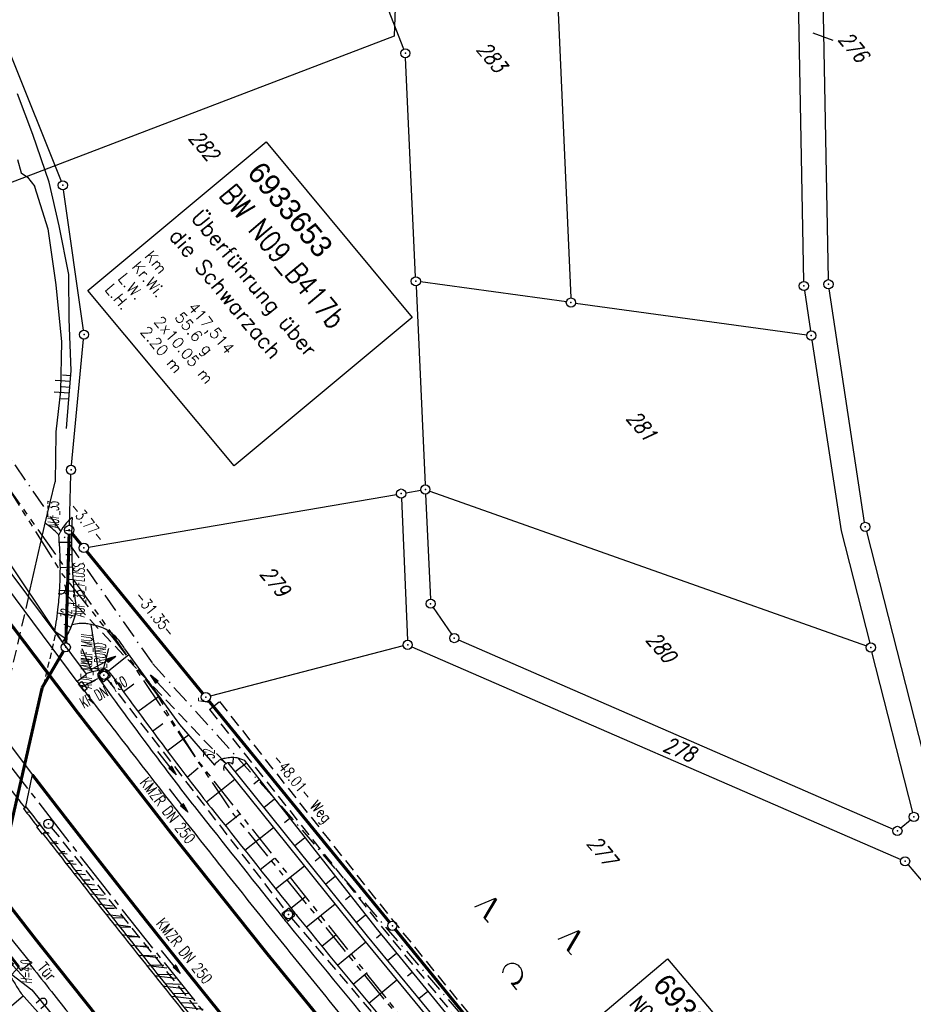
# Model space of a CAD drawing. Extents: x 448150 to 449332, y 437108 to 438384.
# Tile 170 of 172: x 448524 to 448670, y 437920 to 438080. Entities that reach past the tile are written whole.
import ezdxf
from ezdxf.enums import TextEntityAlignment as Align

# ---------------------------------------------------------------- set-up
doc = ezdxf.new("R2010")
doc.units = 0
doc.header["$LTSCALE"] = 2
doc.header["$MEASUREMENT"] = 0
for name, pattern in [('ACHSE', [5.5, 4, -0.5, 0.5, -0.5]), ('AUSGEZOGEN', [0]), ('BAB-FM2', [2.6, 1.5, -0.5, 0.1, -0.5]), ('GESTRICH-X2', [1.5, 1, -0.5]), ('GESTRICHELT', [0.75, 0.5, -0.25]), ('PHANTOMX2', [5, 2.5, -0.5, 0.5, -0.5, 0.5, -0.5])]:
    doc.linetypes.add(name, pattern=pattern)
doc.layers.get('0').update_dxf_attribs({"linetype": 'AUSGEZOGEN'})
for name, color, linetype in [('212-ABSTAND', 8, 'AUSGEZOGEN'), ('212-FLSTNR', 8, 'AUSGEZOGEN'), ('212-GRENZL', 8, 'AUSGEZOGEN'), ('212-GRENZL-BAB', 7, 'AUSGEZOGEN'), ('212-GRENZP', 8, 'AUSGEZOGEN'), ('212-GRENZP-BAB', 7, 'AUSGEZOGEN'), ('ACHSETOP', 250, 'ACHSE'), ('ANMERKUNG', 7, 'CONTINUOUS'), ('BAB_FM', 5, 'BAB-FM2'), ('BAUWOTOP', 250, 'AUSGEZOGEN'), ('BAUWUTOP', 250, 'GESTRICHELT'), ('BOESCHG', 250, 'AUSGEZOGEN'), ('BW-SCHRIFT', 250, 'AUSGEZOGEN'), ('DB-Bestand', 8, 'CONTINUOUS'), ('DURCHL', 200, 'GESTRICH-X2'), ('FBRTOP', 250, 'AUSGEZOGEN'), ('GRABEN', 250, 'AUSGEZOGEN'), ('KANAL', 7, 'GESTRICH-X2'), ('LAERMWAND', 1, 'AUSGEZOGEN'), ('Lichtwellenleiter COLT', 46, 'PHANTOMX2'), ('Lichtwellenleiter GLH', 46, 'PHANTOMX2'), ('MULDE', 250, 'AUSGEZOGEN'), ('PFEIL', 7, 'CONTINUOUS'), ('PFEILTOP', 200, 'AUSGEZOGEN'), ('SCHLITZRINNE', 200, 'AUSGEZOGEN'), ('SCHSYMBOL', 200, 'AUSGEZOGEN'), ('STROMLTG', 4, 'AUSGEZOGEN'), ('TEXTO', 4, 'CONTINUOUS'), ('WALD', 8, 'AUSGEZOGEN'), ('WEG', 250, 'GESTRICH-X2')]:
    doc.layers.add(name, color=color, linetype=linetype)
doc.styles.add('ROMANS', font='romans.shx', dxfattribs={"width": 0.8})
doc.styles.add('UNIR-O', font='unir_o.shx', dxfattribs={"height": 2.5})
pattern_1 = [(358.2745306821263, (448649.363878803, 437806.4095815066), (0.04516585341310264, 1.49931986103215), [])]

# ---------------------------------------------------------------- blocks, each defined once
blk = doc.blocks.new('DL')
at = {"color": 0}
blk.add_arc((-0.3106833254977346, 0.0246800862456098), 0.9100732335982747, 282.5363002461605, 77.46369975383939, dxfattribs=at)
blk.add_point((0.5969366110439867, 0.0027149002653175), dxfattribs=at)
blk = doc.blocks.new('PFEIL2')
at = {"color": 0}
for p, q in [((0.8796887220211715, 0.0024565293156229), (-2.401395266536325, -0.0115320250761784)), ((0.8808543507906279, -0.2709205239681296), (0.8785230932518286, 0.2758335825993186)), ((0.8785230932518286, 0.2758335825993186), (2.429089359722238, 0.0090619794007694)), ((0.9110887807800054, 0.2702307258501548), (0.8785706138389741, 0.2646884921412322)), ((0.9651190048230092, 0.2609349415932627), (0.8786494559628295, 0.2461975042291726)), ((1.01914922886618, 0.2516391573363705), (0.8787282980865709, 0.2277065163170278)), ((1.073179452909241, 0.24234337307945), (0.8788071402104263, 0.2092155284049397)), ((1.127209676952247, 0.2330475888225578), (0.8788859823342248, 0.1907245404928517)), ((1.181239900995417, 0.2237518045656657), (0.8789648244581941, 0.1722335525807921)), ((1.235270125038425, 0.2144560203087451), (0.8790436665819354, 0.1537425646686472)), ((1.289300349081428, 0.2051602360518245), (0.8791225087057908, 0.1352515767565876)), ((1.34333057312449, 0.195864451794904), (0.8792013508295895, 0.1167605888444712)), ((1.397360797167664, 0.1865686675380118), (0.8792801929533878, 0.0982696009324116)), ((1.451391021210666, 0.1772728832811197), (0.8793590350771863, 0.0797786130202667)), ((1.505421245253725, 0.1679770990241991), (0.8794378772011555, 0.0612876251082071)), ((1.559451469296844, 0.1586813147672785), (0.8795167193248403, 0.0427966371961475)), ((1.613481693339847, 0.1493855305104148), (0.8795955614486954, 0.024305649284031)), ((1.66751191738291, 0.140089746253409), (0.8796744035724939, 0.005814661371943)), ((1.721542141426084, 0.1307939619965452), (0.8797532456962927, -0.0126763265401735)), ((1.775572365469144, 0.1214981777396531), (0.8798320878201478, -0.0311673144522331)), ((1.82960258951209, 0.1122023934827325), (0.8799109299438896, -0.0496583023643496)), ((1.883632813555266, 0.1029066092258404), (0.8799897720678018, -0.0681492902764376)), ((1.937663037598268, 0.0936108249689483), (0.8800686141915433, -0.08664027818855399)), ((1.991693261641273, 0.0843150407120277), (0.8801474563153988, -0.105131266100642)), ((2.045723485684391, 0.0750192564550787), (0.8802262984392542, -0.1236222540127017)), ((2.099753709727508, 0.0657234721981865), (0.8803051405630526, -0.1421132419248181)), ((2.153783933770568, 0.056427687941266), (0.8803839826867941, -0.1606042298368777)), ((2.207814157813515, 0.0471319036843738), (0.8804628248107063, -0.1790952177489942)), ((2.261844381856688, 0.0378361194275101), (0.8805416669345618, -0.1975862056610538)), ((2.31587460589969, 0.0285403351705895), (0.8806205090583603, -0.2160771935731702)), ((2.36990482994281, 0.0192445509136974), (0.8806993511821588, -0.2345681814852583)), ((2.423935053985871, 0.009948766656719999), (0.8807781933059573, -0.2530591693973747)), ((2.429089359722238, 0.0090619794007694), (0.8808543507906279, -0.2709205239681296))]:
    blk.add_line(p, q, dxfattribs=at)
blk = doc.blocks.new('20')
blk.add_lwpolyline([(-0.7540238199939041, -0.7510624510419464), (0.7541923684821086, -0.7510624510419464), (0.7541923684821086, 0.7497802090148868), (-0.7540238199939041, 0.7497802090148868)], close=True)
blk.add_circle((0, 0), 0.675503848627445)
blk.add_point((0, 0))
blk = doc.blocks.new('30')
at = {"color": 0}
for p, q in [((-0.75, -0.289999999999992), (-0.75, 0.2927511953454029)), ((-0.75, 0.2927511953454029), (0.7528554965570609, 0.2927511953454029)), ((0.7528554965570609, 0.2927511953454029), (0.7528554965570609, -0.289999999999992)), ((0.7528554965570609, -0.289999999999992), (-0.75, -0.289999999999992))]:
    blk.add_line(p, q, dxfattribs=at)
blk.add_point((0, 0), dxfattribs=at)
blk = doc.blocks.new('PRIM_AC1_32')
at = {"layer": 'DB-Bestand', "color": 253, "linetype": 'Continuous'}
for points in [[(867.5640477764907, 260.9133531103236), (866.9627462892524, 259.7402560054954)], [(868.4065238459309, 260.4815200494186), (867.2824770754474, 258.2885834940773)], [(869.248999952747, 260.0496869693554), (868.6476984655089, 258.8765898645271)], [(870.0914760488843, 259.6178538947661), (868.967429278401, 257.4249173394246)], [(870.9782930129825, 259.1632927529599), (870.3769915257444, 257.9901956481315)]]:
    blk.add_lwpolyline(points, dxfattribs=at)
blk = doc.blocks.new('LAERMR')
for p, q in [((-0.600039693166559, 0.1830825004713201), (-0.5998228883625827, -0.8169174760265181)), ((0.5999602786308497, 0.1833426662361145), (0.6001770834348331, -0.8166573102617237))]:
    blk.add_line(p, q)
blk.add_arc((-3.970726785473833e-05, 0.1832125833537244), 0.6, 0.01242200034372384, 180.0124220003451)
blk = doc.blocks.new('GST')
at = {"color": 0}
blk.add_circle((0, 0), 0.75, dxfattribs=at)
blk.add_point((0, 0), dxfattribs=at)
blk = doc.blocks.new('NW')
at = {"color": 0}
for p, q in [((-1.087753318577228, -0.0003017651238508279), (-0.02359263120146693, 3.473621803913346)), ((-0.02392288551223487, 3.473625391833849), (1.192614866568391, -0.02259782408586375)), ((0.07698753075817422, 3.498843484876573), (1.293525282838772, 0.002620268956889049)), ((0.1889710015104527, 3.48882650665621), (1.405508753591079, -0.007396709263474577)), ((1.177407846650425, -0.007396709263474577), (2.226670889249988, 0.02300505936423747))]:
    blk.add_line(p, q, dxfattribs=at)
blk = doc.blocks.new('LW')
at = {"color": 0}
blk.add_line((1.183104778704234, 0.003239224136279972), (2.575020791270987, 0.003239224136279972), dxfattribs=at)
for centre, radius, start, end in [((0.06500848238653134, 1.18934238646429), 1.6, 312.7201705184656, 226.7249100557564), ((0.1693974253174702, 1.079625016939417), 1.681376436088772, 321.1991577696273, 68.98442766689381), ((0.08303413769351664, 1.129000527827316), 1.668210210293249, 319.2915744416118, 65.21006841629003)]:
    blk.add_arc(centre, radius, start, end, dxfattribs=at)

msp = doc.modelspace()

# ---------------------------------------------------------------- hatches: boundary and pattern name
at = {"layer": 'SCHLITZRINNE'}
h = msp.add_hatch(dxfattribs=at)
h.set_pattern_fill('_USER', color=256, scale=1.5, angle=45, style=0, pattern_type=0)
h.set_pattern_definition([(353.2903893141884, (448535.0214528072, 437939.7289510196), (0.1752559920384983, 1.489726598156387), [])])
edge = h.paths.add_edge_path()
edge.add_arc((450110.1306910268, 439174.8855906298), 2002.144653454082, 217.6466916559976, 217.7521611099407)
edge.add_arc((450110.1306910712, 439174.8855906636), 2001.644653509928, 217.6466916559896, 217.8050314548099)
edge.add_arc((450106.0111629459, 439171.6895692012), 1996.430723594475, 217.8050312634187, 218.1638878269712)
edge.add_arc((450104.6204673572, 439170.5966182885), 1994.661945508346, 218.1638878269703, 218.5234401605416)
edge.add_arc((450102.3610331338, 439168.7978830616), 1991.77395461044, 218.5234403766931, 218.8832532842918)
edge.add_arc((450113.0802769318, 439177.4420506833), 2005.544351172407, 218.8832532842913, 219.2403848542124)
edge.add_arc((450118.7786976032, 439182.0962609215), 2012.90190994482, 219.2403848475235, 219.5968631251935)
edge.add_arc((450119.4406360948, 439182.6438030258), 2013.760958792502, 219.5968631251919, 219.9534656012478)
edge.add_arc((450109.1314138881, 439174.007603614), 2000.312389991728, 219.9534657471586, 220.3112649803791)
edge.add_arc((450102.1189203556, 439168.0582058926), 1991.116173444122, 220.3112649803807, 220.6706485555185)
edge.add_arc((450113.5814255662, 439177.9073012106), 2006.228873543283, 220.6706484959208, 221.0286759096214)
edge.add_arc((450111.6346336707, 439176.2132694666), 2003.648225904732, 221.028675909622, 221.3868683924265)
edge.add_arc((450104.9853657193, 439170.3538559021), 1994.78563646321, 221.3868683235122, 221.7458556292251)
edge.add_arc((450107.8928366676, 439172.9484951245), 1998.682499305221, 221.7458556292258, 222.1044143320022)
edge.add_arc((450110.1228680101, 439174.9637980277), 2001.688241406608, 222.1044143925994, 222.4627037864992)
edge.add_arc((450114.2325152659, 439178.7246774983), 2007.259005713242, 222.4627037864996, 222.8197621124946)
edge.add_arc((450115.8226584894, 439180.1981843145), 2009.426902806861, 222.8197620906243, 223.1766277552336)
edge.add_arc((450111.7406385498, 439176.3680447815), 2003.829326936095, 223.1766277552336, 223.5348545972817)
edge.add_arc((450104.4442216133, 439169.4355758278), 1993.7646945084, 223.5348548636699, 223.8939847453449)
edge.add_arc((450103.9872383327, 439168.9959033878), 1993.130545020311, 223.8939847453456, 224.2529103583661)
edge.add_arc((450116.3561424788, 439181.046388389), 2010.399128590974, 224.2529105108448, 224.6102912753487)
edge.add_arc((450116.7664725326, 439181.4511742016), 2010.975515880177, 224.6102912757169, 224.7212884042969)
edge.add_line((448524.848253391, 437951.9944236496), (448525.2441494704, 437952.2998189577))
h = msp.add_hatch(dxfattribs=at)
h.set_pattern_fill('_USER', color=256, scale=1.5, angle=45, style=0, pattern_type=0)
h.set_pattern_definition(pattern_1)
edge = h.paths.add_edge_path()
edge.add_arc((450115.8226584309, 439180.198184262), 2009.926902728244, 222.955100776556, 223.1766277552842)
edge.add_arc((450111.7406385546, 439176.3680447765), 2004.329326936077, 223.176627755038, 223.534854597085)
edge.add_arc((450104.4442218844, 439169.4355760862), 1994.264694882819, 223.5348548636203, 223.8939847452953)
edge.add_arc((450103.9872383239, 439168.9959033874), 1993.630545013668, 223.8939847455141, 224.2529103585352)
edge.add_arc((450116.3561426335, 439181.0463885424), 2010.899128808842, 224.252910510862, 224.6102912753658)
edge.add_arc((450116.7664725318, 439181.4511742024), 2011.475515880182, 224.6102912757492, 224.72128840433)
edge.add_arc((450110.1306910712, 439174.8855906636), 2001.644653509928, 217.6466916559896, 217.8050314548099)
edge.add_arc((450106.0111629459, 439171.6895692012), 1996.430723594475, 217.8050312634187, 218.1638878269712)
edge.add_arc((450104.6204673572, 439170.5966182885), 1994.661945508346, 218.1638878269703, 218.5234401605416)
edge.add_arc((450102.3610331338, 439168.7978830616), 1991.77395461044, 218.5234403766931, 218.8832532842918)
edge.add_arc((450113.0802769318, 439177.4420506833), 2005.544351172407, 218.8832532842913, 219.2403848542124)
edge.add_arc((450118.7786976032, 439182.0962609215), 2012.90190994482, 219.2403848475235, 219.5968631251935)
edge.add_arc((450119.4406360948, 439182.6438030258), 2013.760958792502, 219.5968631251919, 219.9534656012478)
edge.add_arc((450109.1314138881, 439174.007603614), 2000.312389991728, 219.9534657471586, 220.3112649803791)
edge.add_arc((450102.1189203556, 439168.0582058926), 1991.116173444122, 220.3112649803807, 220.6706485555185)
edge.add_arc((450113.5814255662, 439177.9073012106), 2006.228873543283, 220.6706484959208, 221.0286759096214)
edge.add_arc((450111.6346336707, 439176.2132694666), 2003.648225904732, 221.028675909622, 221.3868683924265)
edge.add_arc((450104.9853657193, 439170.3538559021), 1994.78563646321, 221.3868683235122, 221.7458556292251)
edge.add_arc((450107.8928366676, 439172.9484951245), 1998.682499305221, 221.7458556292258, 222.1044143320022)
edge.add_arc((450110.1228680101, 439174.9637980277), 2001.688241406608, 222.1044143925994, 222.4627037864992)
edge.add_arc((450114.2325152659, 439178.7246774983), 2007.259005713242, 222.4627037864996, 222.8197621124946)
edge.add_arc((450115.8226584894, 439180.1981843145), 2009.426902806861, 222.8197620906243, 223.1766277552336)
edge.add_arc((450111.7406385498, 439176.3680447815), 2003.829326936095, 223.1766277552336, 223.5348545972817)
edge.add_arc((450104.4442216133, 439169.4355758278), 1993.7646945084, 223.5348548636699, 223.8939847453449)
edge.add_arc((450103.9872383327, 439168.9959033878), 1993.130545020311, 223.8939847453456, 224.2529103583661)
edge.add_arc((450116.3561424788, 439181.046388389), 2010.399128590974, 224.2529105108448, 224.6102912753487)
edge.add_arc((450116.7664725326, 439181.4511742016), 2010.975515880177, 224.6102912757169, 224.7212884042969)
h = msp.add_hatch(dxfattribs=at)
h.set_pattern_fill('_USER', color=256, scale=1.5, angle=45, style=0, pattern_type=0)
h.set_pattern_definition(pattern_1)
edge = h.paths.add_edge_path()
edge.add_arc((450116.7664726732, 439181.4511743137), 2010.975516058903, 224.7212884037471, 224.9675874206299)
edge.add_arc((450103.943453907, 439168.6426522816), 1992.851276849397, 224.967587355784, 225.2539309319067)
edge.add_arc((450116.7664726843, 439181.4511743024), 2011.475516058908, 224.7212884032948, 224.8060374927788)
edge.add_arc((450115.8226584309, 439180.198184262), 2009.926902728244, 222.955100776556, 223.1766277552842)
edge.add_arc((450111.7406385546, 439176.3680447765), 2004.329326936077, 223.176627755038, 223.534854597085)
edge.add_arc((450104.4442218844, 439169.4355760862), 1994.264694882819, 223.5348548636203, 223.8939847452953)
edge.add_arc((450103.9872383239, 439168.9959033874), 1993.630545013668, 223.8939847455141, 224.2529103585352)
edge.add_arc((450116.3561426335, 439181.0463885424), 2010.899128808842, 224.252910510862, 224.6102912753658)
edge.add_arc((450116.7664725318, 439181.4511742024), 2011.475515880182, 224.6102912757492, 224.72128840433)
edge.add_arc((450110.1306910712, 439174.8855906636), 2001.644653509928, 217.6466916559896, 217.8050314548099)
edge.add_arc((450106.0111629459, 439171.6895692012), 1996.430723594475, 217.8050312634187, 218.1638878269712)
edge.add_arc((450104.6204673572, 439170.5966182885), 1994.661945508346, 218.1638878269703, 218.5234401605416)
edge.add_arc((450102.3610331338, 439168.7978830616), 1991.77395461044, 218.5234403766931, 218.8832532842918)
edge.add_arc((450113.0802769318, 439177.4420506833), 2005.544351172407, 218.8832532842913, 219.2403848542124)
edge.add_arc((450118.7786976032, 439182.0962609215), 2012.90190994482, 219.2403848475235, 219.5968631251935)
edge.add_arc((450119.4406360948, 439182.6438030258), 2013.760958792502, 219.5968631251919, 219.9534656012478)
edge.add_arc((450109.1314138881, 439174.007603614), 2000.312389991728, 219.9534657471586, 220.3112649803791)
edge.add_arc((450102.1189203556, 439168.0582058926), 1991.116173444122, 220.3112649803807, 220.6706485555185)
edge.add_arc((450113.5814255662, 439177.9073012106), 2006.228873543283, 220.6706484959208, 221.0286759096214)
edge.add_arc((450111.6346336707, 439176.2132694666), 2003.648225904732, 221.028675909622, 221.3868683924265)
edge.add_arc((450104.9853657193, 439170.3538559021), 1994.78563646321, 221.3868683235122, 221.7458556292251)
edge.add_arc((450107.8928366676, 439172.9484951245), 1998.682499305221, 221.7458556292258, 222.1044143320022)
edge.add_arc((450110.1228680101, 439174.9637980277), 2001.688241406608, 222.1044143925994, 222.4627037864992)
edge.add_arc((450114.2325152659, 439178.7246774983), 2007.259005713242, 222.4627037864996, 222.8197621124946)
edge.add_arc((450115.8226584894, 439180.1981843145), 2009.426902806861, 222.8197620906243, 223.1766277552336)
edge.add_arc((450111.7406385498, 439176.3680447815), 2003.829326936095, 223.1766277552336, 223.5348545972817)
edge.add_arc((450104.4442216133, 439169.4355758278), 1993.7646945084, 223.5348548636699, 223.8939847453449)
edge.add_arc((450103.9872383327, 439168.9959033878), 1993.130545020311, 223.8939847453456, 224.2529103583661)
edge.add_arc((450116.3561424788, 439181.046388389), 2010.399128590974, 224.2529105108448, 224.6102912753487)
edge.add_arc((450116.7664725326, 439181.4511742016), 2010.975515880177, 224.6102912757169, 224.7212884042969)

# ---------------------------------------------------------------- linework, layer by layer
at = {"layer": '212-FLSTNR'}
msp.add_line((448656.5628759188, 438076.9558494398), (448653.2924315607, 438078.1394236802), dxfattribs=at)
at = {"layer": '212-GRENZL'}
for p, q in [((448570.3736343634, 438117.251646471), (448586.6961231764, 438075.5486121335)), ((448655.786267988, 438038.0295851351), (448654.6342842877, 438100.2099857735)), ((448651.7957031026, 438037.75002853), (448650.6878691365, 438097.4379961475)), ((448611.7429385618, 438084.100619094), (448613.8769876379, 438035.0495608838)), ((448522.5792825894, 438075.0240121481), (448530.9709999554, 438054.0761377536)), ((448588.635680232, 438038.5097080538), (448587.0045967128, 438074.100970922)), ((448534.5948335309, 438029.8324930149), (448531.3555325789, 438052.6371576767)), ((448613.1672766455, 438034.4016054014), (448589.4133805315, 438037.6581828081)), ((448588.7044381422, 438037.0108670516), (448590.1950712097, 438004.6490347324)), ((448651.9197771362, 438036.2581965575), (448652.8993055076, 438029.6821490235)), ((448661.677765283, 437998.5513970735), (448655.9125189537, 438036.5382640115)), ((448614.6532796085, 438034.1981645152), (448652.2669330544, 438029.0413174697)), ((448532.6524572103, 438007.846386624), (448534.6282589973, 438028.3432758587)), ((448653.1228693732, 438028.1989642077), (448657.858648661, 437997.1470748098)), ((448532.3123202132, 437998.0694355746), (448532.5574576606, 438006.3504601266)), ((448513.7788209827, 438004.887830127), (448531.3013994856, 437978.8518275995)), ((448587.0290991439, 438003.3553180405), (448589.4908584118, 438003.7740665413)), ((448590.937217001, 438003.6495200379), (448661.9926519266, 437978.4505678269)), ((448535.4092120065, 437994.5268555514), (448585.5511470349, 438003.1035829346)), ((448586.3220696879, 438002.4806076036), (448587.3181151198, 437979.379211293)), ((448590.2645977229, 438003.1508334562), (448591.0460594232, 437986.0690921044)), ((448657.858648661, 437997.1470748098), (448662.5148144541, 437978.9268096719)), ((448661.975087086, 437997.0827644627), (448673.8251863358, 437950.5565593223)), ((448591.505408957, 437984.7027923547), (448594.5045079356, 437980.3476204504)), ((448586.6238522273, 437978.4422673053), (448555.2261436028, 437970.308120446)), ((448588.0373130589, 437978.3306721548), (448667.5822535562, 437943.7197841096)), ((448595.6177538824, 437979.4305962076), (448666.3322310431, 437948.6590412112)), ((448669.5154355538, 437951.3670432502), (448662.8844858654, 437977.4728581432)), ((448667.591201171, 437948.845608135), (448669.1289367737, 437950.1541241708)), ((448668.7558325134, 437942.8490732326), (448672.4440422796, 437938.5210181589))]:
    msp.add_line(p, q, dxfattribs=at)
at = {"layer": '212-GRENZL-BAB', "const_width": 0.5, "flags": 128}
for points in [[(448531.7426909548, 437978.9797292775), (448532.2681493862, 437996.5702778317)], [(448532.7642647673, 437996.7386064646), (448534.1960771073, 437994.980829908)], [(448535.1449056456, 437993.8189691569), (448554.0251355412, 437970.7006298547)], [(448527.8795365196, 437971.6696462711), (448531.3414862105, 437977.5828299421)], [(448520.9498758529, 437941.1413584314), (448527.8795365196, 437971.6696462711)], [(448584.3859780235, 437933.5105877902), (448554.9739640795, 437969.5387691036)], [(448585.3333982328, 437932.3488559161), (448632.4968098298, 437874.391319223)]]:
    msp.add_lwpolyline(points, dxfattribs=at)
at = {"layer": 'ACHSETOP', "flags": 128}
msp.add_lwpolyline([(448380.2407538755, 438171.8989118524), (448383.346, 438166.505), (448396.089, 438144.997), (448409.099, 438123.649), (448422.375, 438102.466), (448435.915, 438081.45), (448449.717, 438060.605), (448463.778, 438039.935), (448478.096, 438019.441), (448492.67, 437999.129), (448507.496, 437979), (448522.573, 437959.057), (448537.8970000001, 437939.305), (448553.468, 437919.746), (448569.282, 437900.384), (448585.336, 437881.22), (448601.629, 437862.258), (448618.157, 437843.502), (448634.919, 437824.954), (448651.911, 437806.617), (448669.131, 437788.493), (448686.577, 437770.586), (448704.244, 437752.899), (448722.132, 437735.434), (448740.236, 437718.194), (448758.555, 437701.181), (448777.084, 437684.399), (448795.822, 437667.85), (448814.766, 437651.536), (448833.911, 437635.46), (448853.257, 437619.625), (448872.798, 437604.033), (448888.336, 437591.917), (448892.529, 437588.68), (448912.32, 437573.405), (448932.11, 437558.129), (448951.9, 437542.854), (449011.271, 437497.027), (449090.432, 437435.925), (449169.594, 437374.823), (449183.7020855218, 437363.9332139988)], dxfattribs=at)
at = {"layer": 'BAB_FM'}
msp.add_lwpolyline([(448404.1419682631, 438191.7924418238), (448423.5659708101, 438156.3366479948), (448448.8521787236, 438114.3383812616), (448476.3680569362, 438073.7763536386), (448505.2312486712, 438031.5436299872), (448523.4398331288, 438007.8911199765), (448529.1932338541, 437999.5013644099), (448545.843309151, 437975.5745125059), (448566.7701141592, 437952.4146717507), (448596.5538357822, 437917.8917700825), (448606.4654218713, 437905.568555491)], dxfattribs=at)
at = {"layer": 'BAUWOTOP'}
for p, q in [((448535.095, 437973.886), (448509.104, 438008.667)), ((448507.435, 438007.55), (448533.535, 437972.659)), ((448526.322, 437957.5220000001), (448507.012, 437982.943)), ((448533.535, 437972.659), (448535.095, 437973.886)), ((448525.193, 437952.052), (448526.322, 437957.5220000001))]:
    msp.add_line(p, q, dxfattribs=at)
at = {"layer": 'BAUWOTOP', "flags": 128}
msp.add_lwpolyline([(448525.193, 437952.052, -0.0009630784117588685), (448522.3454676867, 437955.6567284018, -0.001788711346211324), (448520.823, 437957.606, -3.088921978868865e-06), (448517.1501982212, 437962.3433215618, -0.0002131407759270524), (448517.097, 437962.412, -0.0002885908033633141), (448514.7040555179, 437965.5076819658, -0.0005276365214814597), (448513.398, 437967.203, -0.00190990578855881), (448513.3692197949, 437967.2407370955, -1.520749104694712e-05), (448509.773, 437971.994, -0.001814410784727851), (448508.2975911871, 437973.9590077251, -0.0009838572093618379), (448505.597, 437977.598)], format="xyb", dxfattribs=at)
msp.add_lwpolyline([(448524.4152734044, 437925.6508471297), (448525.9779999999, 437926.899)], dxfattribs=at)
at = {"layer": 'BAUWOTOP'}
for radius in [2036.842164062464, 2038.842164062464]:
    msp.add_arc((450117.4917103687, 439198.0441966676), radius, 217.3003349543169, 218.6144323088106, dxfattribs=at)
at = {"layer": 'BAUWUTOP'}
msp.add_line((448518.9233028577, 437932.5575643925), (448530.129792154, 437980.5304113), dxfattribs=at)
at = {"layer": 'BOESCHG'}
for p, q in [((448532.6819730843, 437997.1265121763), (448531.6988080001, 437997.2422097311)), ((448532.6851294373, 437997.3287609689), (448532.6861292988, 437997.3287443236)), ((448530.6876153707, 437995.3210165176), (448532.6734236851, 437995.328840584)), ((448531.7511530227, 437993.3057767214), (448532.7018878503, 437993.3290990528)), ((448530.8417633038, 437991.2321037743), (448532.7764332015, 437991.3305755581)), ((448531.8579556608, 437989.2528219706), (448532.9053253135, 437989.3348226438)), ((448530.7330578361, 437987.5217540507), (448533.0884458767, 437987.3433100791)), ((448531.8362187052, 437985.4736172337), (448533.3102587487, 437985.3556645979)), ((448530.3894404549, 437983.8345584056), (448533.2058802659, 437983.3734496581)), ((448531.3861873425, 437981.9957780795), (448532.5644138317, 437981.481456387)), ((448537.0490453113, 437974.5088745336), (448535.8602607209, 437981.9222461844)), ((448529.9326119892, 437980.8281475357), (448531.6131243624, 437979.7247076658)), ((448536.006, 437974.3), (448534.3809899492, 437977.9972200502)), ((448537.8528235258, 437974.6698347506), (448538.7384717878, 437978.0106942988)), ((448538.695062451, 437974.4281923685), (448541.9719506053, 437977.0529561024)), ((448541.1020587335, 437971.0199547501), (448542.8200552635, 437972.2718120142)), ((448543.4654983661, 437967.7928568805), (448546.8783166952, 437970.304986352)), ((448545.8444827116, 437964.5772012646), (448547.5315983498, 437965.8316613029)), ((448548.2389563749, 437961.3730627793), (448551.7063018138, 437963.9772940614)), ((448557.033, 437960.042), (448557.7987788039, 437959.3148048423)), ((448558.9331225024, 437960.3580565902), (448558.9240328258, 437959.3961518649)), ((448561.1034146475, 437959.3968505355), (448559.2950500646, 437957.961227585)), ((448551.4589548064, 437957.1226367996), (448553.2785269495, 437958.6426507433)), ((448554.6144368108, 437953.0699589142), (448559.2108467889, 437956.7975782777)), ((448562.3209422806, 437956.010853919), (448563.2135173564, 437956.7119081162)), ((448553.4083166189, 437954.6033453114), (448553.4091045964, 437954.6039610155)), ((448563.9360362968, 437952.1931024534), (448565.6842482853, 437953.5661985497)), ((448557.6758599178, 437949.2191593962), (448560.0057085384, 437951.0733528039)), ((448567.2993423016, 437949.7484470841), (448568.1549792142, 437950.4204889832)), ((448560.8695187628, 437945.2049484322), (448565.5460810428, 437948.9275875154)), ((448568.9513744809, 437945.9597079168), (448570.6257101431, 437947.2747794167)), ((448563.3608677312, 437942.0755425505), (448565.7074097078, 437943.9438547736)), ((448572.2777423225, 437943.4860402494), (448573.096441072, 437944.1290698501)), ((448565.8525568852, 437938.9464075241), (448570.5618195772, 437942.6967498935)), ((448573.9667126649, 437939.7263133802), (448575.5671720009, 437940.9833602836)), ((448568.3445861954, 437935.8175433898), (448570.7071353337, 437937.699439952)), ((448570.8601876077, 437932.7076246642), (448575.5362253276, 437936.5172582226)), ((448577.2561423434, 437937.2236334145), (448578.0379029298, 437937.8376507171)), ((448578.982050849, 437933.4929188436), (448580.5086338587, 437934.6919411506)), ((448582.2631875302, 437930.9586485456), (448583.0009748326, 437931.5636015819)), ((448573.3904361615, 437929.609584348), (448575.7129262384, 437931.5111022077)), ((448575.9281611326, 437926.5176652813), (448580.5390619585, 437930.3114404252)), ((448584.0690320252, 437927.2666210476), (448585.5372115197, 437928.4704634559)), ((448578.4733477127, 437923.4318855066), (448580.7733089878, 437925.3335925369)), ((448587.3430560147, 437924.7784359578), (448588.0734482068, 437925.3773253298)), ((448581.0259810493, 437920.3522630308), (448585.6075005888, 437924.1591319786)), ((448589.1562956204, 437921.0924721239), (448590.6096848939, 437922.2841872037)), ((448524.811920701, 437921.5026065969), (448522.5734283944, 437919.5687101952)), ((448524.6465962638, 437921.6874139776), (448524.6473415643, 437921.6880807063))]:
    msp.add_line(p, q, dxfattribs=at)
at = {"layer": 'BOESCHG', "flags": 128}
for points in [[(448532.739, 437999.328, 0.01617101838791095), (448532.7082604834, 437993.045436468, 0.01861637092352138), (448533.061, 437987.599, 0.004067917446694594), (448533.262703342, 437985.7733892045, -0.007997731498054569), (448533.3579999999, 437984.844, -0.07423198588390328), (448533.289548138, 437983.7414869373, -0.1088551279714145), (448531.1854514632, 437979.1177343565)], [(448529.9277205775, 437980.8008222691, 0.01745463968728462), (448530.5052078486, 437984.8269475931, 0.01307484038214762), (448530.753, 437987.864, 0.01865277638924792), (448530.8310557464, 437992.2096347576, 0.01865277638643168), (448530.585, 437996.549)], [(448541.295, 437977.984, 0.09129496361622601), (448539.2604290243, 437980.4671805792, 0.1129161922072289), (448536.945, 437981.665, 0.01297900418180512), (448535.5122287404, 437981.9952965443, 0.02636769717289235), (448534.796, 437982.102, 0.05252292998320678), (448533.9093036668, 437982.0933271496, 0.03845975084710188), (448532.722, 437981.863)], [(448555.924, 437959.068, -0.06342445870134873), (448556.5092656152, 437959.7306870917, -0.09245171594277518), (448557.033, 437960.042, -0.03972803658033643), (448557.6653917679, 437960.2187264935, -0.02768394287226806), (448558.598, 437960.348, -0.07702997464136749), (448559.5761677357, 437960.278066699, -0.06080688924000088), (448560.742, 437959.857)]]:
    msp.add_lwpolyline(points, format="xyb", dxfattribs=at)
for points in [[(448541.295, 437977.984), (448550.2279999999, 437965.698), (448555.924, 437959.068)], [(448535.0212089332, 437973.9847467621), (448536.006, 437974.3), (448537.8528235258, 437974.6698347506)], [(448560.742, 437959.857), (448582.1629999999, 437932.584), (448614.475, 437893.177), (448635.798, 437869.14)], [(448524.46, 437921.896), (448543.315, 437900.819)]]:
    msp.add_lwpolyline(points, dxfattribs=at)
at = {"layer": 'BOESCHG'}
msp.add_lwpolyline([(448522.083, 437926.725, 0.08321981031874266), (448521.754358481, 437926.3320045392, 0.2704513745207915), (448521.754, 437926.164, 0.02505786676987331), (448522.0410884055, 437925.7221913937, -0.01489086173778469), (448522.539, 437924.989, -0.005370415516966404), (448523.4760621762, 437923.4811342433, 0.005110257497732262), (448524.46, 437921.896, 0.06550779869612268)], format="xyb", dxfattribs=at)
for centre, radius, start, end in [((448538.1334658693, 437992.922473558), 8.374427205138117, 130.1026781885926, 154.3388690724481), ((448520.8684958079, 437987.1158466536), 13.54233494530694, 44.15227607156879, 56.4340746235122)]:
    msp.add_arc(centre, radius, start, end, dxfattribs=at)
at = {"layer": 'BW-SCHRIFT'}
for points in [[(448564.3083769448, 438060.4223563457), (448588.0859264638, 438031.854660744), (448559.0945148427, 438007.7244426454), (448535.3169653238, 438036.2921382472)], [(448629.6342738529, 437927.5611290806), (448652.689481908, 437900.2866877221), (448635.8485658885, 437886.0509856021), (448612.7933578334, 437913.3254269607)]]:
    msp.add_lwpolyline(points, close=True, dxfattribs=at)
at = {"layer": 'DB-Bestand', "linetype": 'Continuous'}
for p, q in [((448526.3920057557, 438061.6610188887), (448523.8839772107, 438068.2550159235)), ((448529.0269886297, 438053.885038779), (448526.3920057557, 438061.6610188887)), ((448523.8529998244, 438057.5900323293), (448524.4609877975, 438055.4310149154)), ((448524.4609877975, 438055.4310149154), (448525.5009850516, 438054.7160039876)), ((448525.5009850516, 438054.7160039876), (448526.6889874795, 438053.2080107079)), ((448530.6639841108, 438046.7880004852), (448529.0269886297, 438053.885038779)), ((448526.6569912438, 438053.1999881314), (448528.8200093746, 438046.3040031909)), ((448528.8200093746, 438046.3040031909), (448530.1319976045, 438037.1630035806)), ((448532.2119811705, 438038.8480357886), (448530.6639841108, 438046.7880004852)), ((448532.2529826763, 438031.6240131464), (448532.2119811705, 438038.8480357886)), ((448530.1319976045, 438037.1630035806), (448531.0359841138, 438027.936023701)), ((448532.5919860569, 438023.2500317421), (448532.2529826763, 438031.6240131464)), ((448531.0359841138, 438027.936023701), (448530.8759870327, 438019.9020061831)), ((448531.9309781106, 438015.2220323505), (448532.5919860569, 438023.2500317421)), ((448530.8759870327, 438019.9020061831), (448530.1090112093, 438013.276987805)), ((448531.8180031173, 438013.8333154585), (448531.9309781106, 438015.2220323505)), ((448530.1090112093, 438013.276987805), (448530.1058081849, 438012.9596223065)), ((448530.1057939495, 438012.9591956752), (448530.0270073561, 438005.1500170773)), ((448528.356, 437998.4), (448530.0270073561, 438005.1500170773))]:
    msp.add_line(p, q, dxfattribs=at)
at = {"layer": 'DURCHL'}
for p, q in [((448531.5258510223, 437987.1272781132), (448557.7985919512, 437959.339427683)), ((448534.7683466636, 437972.0003708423), (448537.2588585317, 437973.27203309))]:
    msp.add_line(p, q, dxfattribs=at)
at = {"layer": 'FBRTOP', "const_width": 0.5}
for points in [[(448391.1619444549, 438180.9888697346), (448395.4353410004, 438173.5658432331), (448408.089263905, 438152.2081901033), (448421.0082945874, 438131.0094608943), (448434.1912975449, 438109.9748456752), (448447.6364776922, 438089.1060195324), (448461.3417935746, 438068.4070404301), (448475.3045076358, 438047.8815230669), (448489.5221852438, 438027.5311190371), (448503.9940747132, 438007.3614319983), (448518.7164820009, 437987.3730780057), (448533.6880067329, 437967.5695947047), (448548.904614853, 437947.9560183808), (448564.3663921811, 437928.5342148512), (448580.0698731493, 437909.3075297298), (448596.0116599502, 437890.2774810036), (448612.1905289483, 437871.4483081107), (448628.6027171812, 437852.8237314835), (448645.2473400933, 437834.4056151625), (448662.1205543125, 437816.1968034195), (448679.2199500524, 437798.1997390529), (448696.5437999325, 437780.418116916), (448713.7649228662, 437763.1774987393)], [(448369.3195632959, 438162.8089539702), (448371.2566589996, 438159.4441567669), (448384.0887360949, 438137.7858098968), (448397.1897054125, 438116.2885391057), (448410.5587024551, 438094.9571543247), (448424.1935223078, 438073.7939804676), (448438.0922064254, 438052.8029595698), (448452.2514923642, 438031.9884769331), (448466.6698147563, 438011.3508809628), (448481.3459252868, 437990.8965680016), (448496.2755179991, 437970.6269219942), (448511.457993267, 437950.5444052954), (448526.8893851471, 437930.6539816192), (448542.5696078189, 437910.9577851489), (448558.4941268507, 437891.4604702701), (448574.6603400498, 437872.1625189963), (448591.0674710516, 437853.0676918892), (448607.7112828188, 437834.1802685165), (448624.5906599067, 437815.5023848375), (448641.7014456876, 437797.0371965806), (448659.0420499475, 437778.7862609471), (448669.6390766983, 437767.9092141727)]]:
    msp.add_lwpolyline(points, dxfattribs=at)
at = {"layer": 'FBRTOP'}
for points in [[(448533.5596446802, 437972.6783839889, 0.0005189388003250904), (448536.0697938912, 437969.3937221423, 0.001563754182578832), (448543.6409491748, 437959.5715427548, 0.001565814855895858), (448551.2633894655, 437949.8098080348, 0.001568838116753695), (448558.954886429, 437940.0859286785, 0.001569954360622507), (448566.7017619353, 437930.4174037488, 0.001558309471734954), (448574.504528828, 437920.8030168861, 0.001555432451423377), (448582.3815602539, 437911.2197146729, 0.001555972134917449)], [(448525.8124890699, 437926.7668060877, 0.001271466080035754), (448532.1587585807, 437918.753413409, 0.001570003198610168), (448540.0396239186, 437908.9176638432, 0.001558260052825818), (448547.9770606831, 437899.1373418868, 0.001555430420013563), (448555.9897991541, 437889.3889365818, 0.001555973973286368), (448564.0693317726, 437879.6830285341, 0.001561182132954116), (448572.182061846, 437870.0598894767, 0.001568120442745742), (448580.3533691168, 437860.4894590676, 0.00156218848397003), (448588.6156875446, 437850.9342275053, 0.001562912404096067), (448596.9306789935, 437841.4386884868, 0.001566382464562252), (448605.2863841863, 437832.0162951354, 0.001564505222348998), (448613.707300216, 437822.6393098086, 0.001563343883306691), (448622.1930095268, 437813.308259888, 0.001557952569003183), (448630.7310683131, 437804.036591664, 0.001557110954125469), (448639.3313705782, 437794.8133136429, 0.001563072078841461), (448647.9979685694, 437785.6344504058, 0.001567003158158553), (448656.6999722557, 437776.5329108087, 0.001445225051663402), (448664.7735481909, 437768.1898621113, 0.001559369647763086)]]:
    msp.add_lwpolyline(points, format="xyb", dxfattribs=at)
at = {"layer": 'FBRTOP', "const_width": 0.5}
msp.add_lwpolyline([(448526.2902941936, 437957.4976299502, 0.001125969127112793), (448531.7893117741, 437950.3765710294, 0.001565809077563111), (448539.4695164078, 437940.5408597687, 0.001568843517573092), (448547.2193559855, 437930.7432212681, 0.001569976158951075), (448555.0249131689, 437921.0014592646, 0.00155828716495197), (448562.88665957, 437911.3144000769, 0.001555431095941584), (448570.8231247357, 437901.6587899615, 0.001555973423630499), (448578.8257133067, 437892.0453145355, 0.00156119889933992), (448586.8610942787, 437882.5139258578, 0.001568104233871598), (448594.9544190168, 437873.0348310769, 0.00156219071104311), (448603.1377898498, 437863.5709011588, 0.001562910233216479), (448611.3733486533, 437854.1660725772, 0.001566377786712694), (448619.6492453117, 437844.8336759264, 0.001564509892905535), (448627.9897273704, 437835.5462564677, 0.001563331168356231), (448636.3944771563, 437826.3042307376, 0.001557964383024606), (448644.8511704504, 437817.1209186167, 0.001557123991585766), (448653.3695077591, 437807.9855433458, 0.001563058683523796), (448661.9533914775, 437798.8942839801, 0.001567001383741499), (448670.5722785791, 437789.8796770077, 0.001566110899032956), (448679.2398020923, 437780.9271885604, 0.001559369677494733), (448688.000828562, 437771.990588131, 0.001095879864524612), (448694.1928744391, 437765.7411875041, 0.001566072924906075)], format="xyb", dxfattribs=at)
at = {"layer": 'GRABEN', "flags": 128}
msp.add_lwpolyline([(448525.6574511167, 437986.5152711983), (448528.356, 437998.4)], dxfattribs=at)
at = {"layer": 'GRABEN', "linetype": 'GESTRICH-X2', "flags": 128}
msp.add_lwpolyline([(448525.6574511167, 437986.5152711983), (448514.5202933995, 437938.1394358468)], dxfattribs=at)
at = {"layer": 'GRABEN'}
for points in [[(448633.4811193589, 437866.7012756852), (448612.4007236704, 437891.6362615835), (448580.2225458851, 437930.695642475), (448557.4768837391, 437958.9516064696)], [(448558.1017549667, 437959.4443337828), (448580.7786066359, 437931.2600402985), (448612.9511642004, 437892.2138698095), (448633.9839101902, 437867.3370597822)]]:
    msp.add_lwpolyline(points, dxfattribs=at)
at = {"layer": 'KANAL'}
for p, q in [((448535.156, 437972.219), (448537.281, 437973.3129999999)), ((448538.406, 437973.094), (448567.5000000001, 437935.344)), ((448529.375, 437948.9379999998), (448565.9060000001, 437903.281)), ((448568.438, 437934.188), (448600.0310000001, 437897.219))]:
    msp.add_line(p, q, dxfattribs=at)
at = {"layer": 'LAERMWAND'}
msp.add_lwpolyline([(448494.8250000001, 437961.437), (448496.0459090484, 437962.4004354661), (448524.118, 437926.309), (448522.96, 437925.002), (448526.208, 437922.52), (448543.7879999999, 437901.008), (448559.097, 437882.59), (448589.113, 437847.674), (448622.084, 437809.907), (448638.486, 437792.583), (448640.309, 437776.634)], dxfattribs=at)
at = {"layer": 'Lichtwellenleiter COLT', "flags": 128}
msp.add_lwpolyline([(448402.6506155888, 438190.5511547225), (448414.0250000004, 438170.3670000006), (448451.8890000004, 438109.1129999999), (448451.8890000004, 438109.1129999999), (448484.591, 438058.5549999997), (448501.7539999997, 438035.7539999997), (448517.3849999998, 438012.3140000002), (448522.1689999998, 438004.4189999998), (448531.0949999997, 437990.2060000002), (448539.5810000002, 437979.5159999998), (448546.5060000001, 437970.6799999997), (448549.2319999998, 437965.9000000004), (448553.091, 437959.9120000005), (448553.091, 437959.9120000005), (448596.4510000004, 437905.2469999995), (448596.4510000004, 437905.2469999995), (448642.3200000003, 437851.7769999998), (448659.3609999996, 437835.3959999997)], dxfattribs=at)
at = {"layer": 'Lichtwellenleiter GLH', "flags": 128}
msp.add_lwpolyline([(448402.8551515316, 438190.7213946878), (448415.1100000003, 438168.3139999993), (448419.9110000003, 438160.4900000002), (448420.7247768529, 438158.1647768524), (448503.0549999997, 438031.3420000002), (448522.1689999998, 438004.4189999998), (448532.9053253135, 437989.3348226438), (448539.6669999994, 437979.7770000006), (448549.9110000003, 437964.5760000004), (448559.068, 437950.9840000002), (448598.0049999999, 437903.1860000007), (448632.5870000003, 437863.534), (448656.7050000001, 437838.284), (448666.3550000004, 437831.3600000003), (448672.4239999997, 437827.199), (448672.4239999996, 437827.199), (448672.4239999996, 437827.199), (448838.4670000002, 437670.5489999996), (448842.7659999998, 437668.3640000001), (448853.4330000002, 437664.9970000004), (448877.0460000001, 437657.5899999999), (448892.6569999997, 437650.2270000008), (448906.6749999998, 437637.2990000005), (448920.2259999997, 437624.2639999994), (448935.4519999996, 437618.3770000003), (448950.4309999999, 437608.21), (448972.8160000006, 437591.0039999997), (448987.7350000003, 437577.6809999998), (449010.1039999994, 437551.375), (449016.1910000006, 437536.4040000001), (449021.7390000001, 437528.7189999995), (449038.7750000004, 437522.2689999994), (449054.5360000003, 437521.8560000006), (449060.5549999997, 437520.6500000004), (449065.7860000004, 437515.9000000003), (449095.7676883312, 437479.4716305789), (449099.8030000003, 437476.3909999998), (449111.4560000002, 437468.051), (449130.1469999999, 437452.8229999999), (449130.1469999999, 437452.8229999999), (449149.3250000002, 437438.2390000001), (449167.3150000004, 437424.3170000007), (449186.3059999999, 437409.335), (449205.4860000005, 437394.5479999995), (449213.1666355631, 437388.457236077)], dxfattribs=at)
at = {"layer": 'MULDE'}
for points in [[(448538.7550298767, 437974.2590047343, 0.005414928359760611), (448549.4152411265, 437959.8124259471, 0.003123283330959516), (448552.1432280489, 437956.233628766, 0.000144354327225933)], [(448537.1329701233, 437973.0889952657, 0.005414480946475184), (448547.8180058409, 437958.6087475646, 0.006752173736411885), (448553.8044651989, 437950.8723931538, 0.0001443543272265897), (448567.0378802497, 437934.2495859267, 0.002400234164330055), (448567.8448427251, 437933.2464606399, 0.004057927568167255), (448584.9812958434, 437912.4988380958, 0.004319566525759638), (448601.4054037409, 437893.2788106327, 0.000715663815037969), (448618.8568411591, 437873.2681456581, 0.0009443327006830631), (448632.1337774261, 437858.1458146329, 0.0002513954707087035), (448639.3561806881, 437849.9591228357, 0.0001292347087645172), (448653.4167849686, 437834.0456731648, 0.001816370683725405), (448674.1652906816, 437810.7463666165, 0.005169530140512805), (448681.5815827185, 437802.6489988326, 0.0117545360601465), (448687.8322337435, 437796.2717290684, -0.006294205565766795), (448699.5536721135, 437784.5712110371, -0.007062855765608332), (448711.3053806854, 437772.1964046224, 0.01232631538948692), (448718.1595403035, 437765.1293080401, 0.002825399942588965), (448721.4283573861, 437761.9571612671, -0.004950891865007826)], [(448552.1432280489, 437956.233628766, 0.003629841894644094), (448555.3695348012, 437952.1176068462, 0.000144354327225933), (448568.6022305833, 437935.4957031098, 0.00240023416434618), (448569.3971572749, 437934.5075393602, 0.004057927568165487), (448586.5129374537, 437913.7849461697, 0.003612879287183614), (448600.2086351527, 437897.7118524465, 0.0007156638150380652)]]:
    msp.add_lwpolyline(points, format="xyb", dxfattribs=at)
msp.add_arc((448537.944, 437973.674), 1, 35.80332445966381, 215.8033244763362, dxfattribs=at)
at = {"layer": 'SCHLITZRINNE'}
for p, q in [((448528.2619089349, 437948.0758856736), (448528.5365628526, 437948.0435745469)), ((448529.1303533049, 437946.4633749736), (448529.827329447, 437946.3813805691)), ((448530.4234905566, 437944.8009021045), (448531.1211920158, 437944.7188223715)), ((448531.7197304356, 437943.1380642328), (448532.4181602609, 437943.0558988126)), ((448533.0190826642, 437941.4748602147), (448533.7182439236, 437941.3926087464)), ((448534.3215570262, 437939.8112888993), (448535.0214528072, 437939.7289510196)), ((448535.6271633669, 437938.1473491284), (448536.3277967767, 437938.0649244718)), ((448536.9359124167, 437936.4830396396), (448537.6372871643, 437936.4005277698)), ((448538.2478160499, 437934.8183590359), (448538.9499353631, 437934.7357595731)), ((448539.5628843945, 437933.153306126), (448540.2657514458, 437933.070618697)), ((448540.8811275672, 437931.4878797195), (448541.5847455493, 437931.4051039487)), ((448542.2025557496, 437929.8220786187), (448542.9069278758, 437929.7392141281)), ((448543.5271791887, 437928.1559016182), (448544.2323087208, 437928.0729480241)), ((448544.8550099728, 437926.4893472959), (448545.5609012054, 437926.406304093)), ((448546.1860613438, 437924.8224140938), (448546.8927175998, 437924.7392808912)), ((448547.5203438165, 437923.155100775), (448548.2277684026, 437923.0718771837)), ((448548.8578679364, 437921.487406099), (448549.5660641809, 437921.4040917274))]:
    msp.add_line(p, q, dxfattribs=at)
at = {"layer": 'SCHLITZRINNE', "flags": 128}
msp.add_lwpolyline([(448524.848253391, 437951.9944236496), (448525.2441494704, 437952.2998189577)], dxfattribs=at)
at = {"layer": 'SCHLITZRINNE'}
for points in [[(448524.848253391, 437951.9944236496, 0.000460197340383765), (448527.1020228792, 437949.0783263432, 0.001565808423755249)], [(448525.2441494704, 437952.2998189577, 0.000690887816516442), (448528.6288751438, 437947.9245785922, 0.001565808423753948), (448536.3244835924, 437938.0691402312, 0.001568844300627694), (448544.0898811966, 437928.2518326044, 0.001569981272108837), (448551.9110868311, 437918.4905407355, 0.001558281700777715), (448559.7885610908, 437908.7841022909, 0.001555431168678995), (448567.7408752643, 437899.1092100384, 0.001555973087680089), (448575.7594522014, 437889.476527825, 0.001561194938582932), (448583.8109057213, 437879.9260741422, 0.001568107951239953), (448591.920434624, 437870.4280005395, 0.001562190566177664), (448600.1202101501, 437860.9450988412, 0.001562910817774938), (448608.372274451, 437851.5214213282, 0.001566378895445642), (448616.6647546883, 437842.1703240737, 0.001564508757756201), (448625.0219502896, 437832.8642935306, 0.001563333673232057), (448633.4435228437, 437823.6037692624, 0.001557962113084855), (448641.9171232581, 437814.4020974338, 0.00155712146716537), (448650.4524922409, 437805.2484566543, 0.00156306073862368), (448659.0535633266, 437796.1389938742, 0.001567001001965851), (448667.6897214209, 437787.1063229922, 0.001566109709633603), (448676.3746027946, 437778.135905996, 0.001559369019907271), (448685.1531714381, 437769.181411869, 0.000484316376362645), (448687.8917974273, 437766.4106488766, 0.00156607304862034)], [(448528.0225877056, 437947.8904142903, 4.303468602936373e-05), (448528.2338245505, 437947.6180903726, 0.001565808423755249), (448535.9313603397, 437937.7601837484, 0.001568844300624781), (448543.6987044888, 437927.9404152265, 0.001569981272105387), (448551.5218735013, 437918.1766729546, 0.001558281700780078), (448559.4013116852, 437908.4678146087, 0.001010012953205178), (448564.5595469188, 437902.1782625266, 0.001555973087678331)]]:
    msp.add_lwpolyline(points, format="xyb", dxfattribs=at)
at = {"layer": 'SCHSYMBOL'}
msp.add_lwpolyline([(448527.497198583, 437949.3845832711), (448528.4177973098, 437948.1966974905), (448527.9571795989, 437947.8397237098), (448527.0365808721, 437949.0276094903)], close=True, dxfattribs=at)
at = {"layer": 'STROMLTG', "flags": 128}
msp.add_lwpolyline([(448594.5667631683, 438350.2873744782), (448592.7510073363, 438306.7314391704), (448589.2008095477, 438182.6976414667), (448587.4891420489, 438143.4603502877), (448585.1671515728, 438077.6267685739), (448513.0492490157, 438050.0827885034), (448511.4989838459, 438049.3633439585)], dxfattribs=at)
at = {"layer": 'WEG', "flags": 128}
for points in [[(448555.11, 437968.12), (448556.7244616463, 437969.399211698)], [(448556.7244616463, 437969.399211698), (448584.4781741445, 437934.3719332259), (448616.7293887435, 437894.8609253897), (448638.805, 437870.9467425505)], [(448555.11, 437968.12), (448582.873, 437933.081), (448615.174, 437893.509), (448637.339, 437869.548)]]:
    msp.add_lwpolyline(points, dxfattribs=at)

# ---------------------------------------------------------------- block references
at = {"linetype": 'Continuous', "rotation": 292.5882868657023}
msp.add_blockref('PRIM_AC1_32', (447958.3810891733, 438723.1845515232), dxfattribs=at)
at = {"layer": '212-GRENZP', "rotation": 309.7713901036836}
for p in [(448586.9702177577, 438074.8503914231), (448531.2502170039, 438053.3795784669), (448588.670059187, 438037.7602875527), (448651.8101076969, 438036.9995956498), (448655.8000328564, 438037.2799208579), (448613.909958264, 438034.3002692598), (448534.7001491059, 438029.0900722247), (448653.0096146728, 438028.9399813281), (448532.5799273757, 438007.1003588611), (448586.289867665, 438003.2305389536), (448590.2302187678, 438003.9002539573), (448661.7902513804, 437997.8097402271), (448591.0797986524, 437985.3204402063), (448587.3496774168, 437978.6300485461), (448594.9301182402, 437979.7299725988), (448662.6996501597, 437978.1998339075), (448669.7002712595, 437950.6400674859), (448667.0198666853, 437948.35966482), (448668.2698891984, 437943.4204077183)]:
    msp.add_blockref('GST', p, dxfattribs=at)
at = {"layer": '212-GRENZP-BAB', "rotation": 309.7713901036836}
for p in [(448532.2898504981, 437997.3195368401), (448534.6704913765, 437994.3998995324), (448531.7202212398, 437978.2298305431), (448554.5003184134, 437970.1203392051), (448584.8597525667, 437932.9304260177)]:
    msp.add_blockref('GST', p, dxfattribs=at)
at = {"layer": 'LAERMWAND'}
for name, p, rotation in [('PFEIL2', (448523.6389999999, 437925.887), 132.4510518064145), ('LAERMR', (448527.9274044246, 437920.4160279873), 309.2563224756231)]:
    msp.add_blockref(name, p, dxfattribs=dict(at, rotation=rotation))
at = {"layer": 'PFEIL'}
for p, rotation in [((448537.7065156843, 437975.6009061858), 27.56929999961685), ((448550.0846516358, 437953.3204777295), 307.63330000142), ((448548.8333111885, 437927.0474887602), 308.6577000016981)]:
    msp.add_blockref('PFEIL2', p, dxfattribs=dict(at, rotation=rotation))
at = {"layer": 'PFEILTOP'}
for p, rotation in [((448547.1502193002, 437971.9600365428), 132.6819630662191), ((448548.1773434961, 437959.4062212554), 308.2434426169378)]:
    msp.add_blockref('PFEIL2', p, dxfattribs=dict(at, rotation=rotation))
at = {"layer": 'SCHSYMBOL'}
for name, p, rotation in [('DL', (448531.0831975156, 437987.6044043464), 322.6246476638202), ('20', (448537.944, 437973.674), 307.3828), ('30', (448534.506, 437971.879), 307.3637), ('DL', (448558.1400000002, 437958.8250000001), 124.6023093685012), ('GST', (448528.912, 437949.526), 307.7752999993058), ('20', (448567.944, 437934.765), 308.8051)]:
    msp.add_blockref(name, p, dxfattribs=dict(at, rotation=rotation))
at = {"layer": 'WALD', "rotation": 309.7713901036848}
for name, p in [('NW', (448598.993539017, 437935.1766961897)), ('NW', (448612.5518663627, 437929.8978270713)), ('LW', (448603.428358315, 437924.4883357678))]:
    msp.add_blockref(name, p, dxfattribs=at)

# ---------------------------------------------------------------- texts
at = {"layer": '212-ABSTAND', "char_height": 1.8, "attachment_point": 5, "style": 'ROMANS'}
for s, insert, rotation in [('-3.77-', (448535.2280131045, 437998.5602250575), 309.1934326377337), ('-31.35-', (448546.2656730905, 437983.6324435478), 309.2395180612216), ('-48.01-', (448568.6456877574, 437957.1526359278), 309.2259711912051)]:
    msp.add_mtext(s, dxfattribs=dict(at, insert=insert, rotation=rotation))
at = {"layer": '212-FLSTNR', "style": 'ROMANS', "oblique": 15, "width": 0.8}
for s, rotation, p in [('276', 309.7713901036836, (448657.2795153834, 438077.0843452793)), ('283', 309.7713901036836, (448598.4000395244, 438075.4397125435)), ('282', 309.7713901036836, (448551.5993387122, 438061.0400501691)), ('281', 309.7713901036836, (448622.8002166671, 438015.4405073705)), ('279', 309.7713901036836, (448563.160257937, 437990.1397604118)), ('280', 309.7713901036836, (448626.0000203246, 437979.4401270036)), ('278', 337.9078894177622, (448628.7047875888, 437961.4580072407)), ('277', 309.7713901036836, (448616.3565424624, 437946.2899398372))]:
    msp.add_text(s, height=2.5, rotation=rotation, dxfattribs=at).set_placement(p)
at = {"layer": 'ANMERKUNG', "style": 'ROMANS', "oblique": 7, "width": 0.5}
for s, p in [('AUF_33', (448530.585, 437997.549)), ('AUF_33_FLUSS', (448534.796, 437983.102)), ('32', (448532.722, 437982.863)), ('AUF_MUL', (448536.006, 437975.3)), ('A_RUND', (448538.226, 437974.239)), ('AUF_MUL', (448535.987, 437971.474)), ('E', (448555.11, 437969.12)), ('32', (448555.924, 437960.068)), ('H=4.0', (448526.208, 437923.52))]:
    msp.add_text(s, height=1.8, rotation=90, dxfattribs=at).set_placement(p)
at = {"layer": 'BW-SCHRIFT'}
for s, height, rotation, style, p in [('6933653', 3.5, 309.8053773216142, 'UNIR-O', (448561.0728004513, 438055.3201365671)), ('Überführung über', 2.499999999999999, 309.8053773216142, 'ROMANS', (448551.9378095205, 438048.0389655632)), ('die Schwarzach', 2.499999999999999, 309.8053773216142, 'ROMANS', (448548.3834046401, 438045.0596799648)), ('Km', 1.799999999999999, 309.8053773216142, 'ROMANS', (448544.4697277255, 438041.8161647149)), ('Kr.Wi.', 1.799999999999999, 309.8053773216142, 'ROMANS', (448542.3782096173, 438040.0599102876)), ('L.W.   2x10.05 m', 1.799999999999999, 309.8053773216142, 'ROMANS', (448540.1264926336, 438038.1834923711)), ('L.H.   2.20 m', 1.799999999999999, 309.8053773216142, 'ROMANS', (448538.0147386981, 438036.4219379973)), ('55.6 g', 1.799999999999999, 309.8053773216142, 'ROMANS', (448549.3270267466, 438031.8560682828)), ('417,514', 1.799999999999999, 309.8053773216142, 'ROMANS', (448551.4753659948, 438033.4635387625)), ('6933664', 3.5, 310.2079871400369, 'UNIR-O', (448627.0368783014, 437923.2167602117))]:
    msp.add_text(s, height=height, rotation=rotation, dxfattribs=dict(at, style=style)).set_placement(p)
at = {"layer": 'BW-SCHRIFT', "style": 'ROMANS', "width": 0.8}
for s, height, rotation, p in [('BW N09_B417b', 3.5, 309.8053773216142, (448556.505378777, 438051.7148270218)), ('N09_L417,48R', 2.5, 310.2079871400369, (448623.2888806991, 437920.179752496))]:
    msp.add_text(s, height=height, rotation=rotation, dxfattribs=at).set_placement(p)
at = {"layer": 'LAERMWAND', "style": 'ROMANS', "width": 0.8}
msp.add_text('Tür', height=1.8, rotation=309.8218636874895, dxfattribs=at).set_placement((448527.0319077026, 437926.0434049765))
at = {"layer": 'TEXTO', "style": 'ROMANS'}
for s, rotation, width, p in [('KR DN 150', 27.56929999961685, 0.6, (448538.2829040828, 437970.1357578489)), ('KMZR DN 250', 307.63330000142, 0.75, (448547.5949018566, 437951.1483006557)), ('KMZR DN 250', 308.6577000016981, 0.75, (448550.3080021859, 437928.2784026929))]:
    msp.add_text(s, height=1.8, rotation=rotation, dxfattribs=dict(at, width=width)).set_placement(p, align=Align.CENTER)
at = {"layer": 'WEG', "style": 'ROMANS', "width": 0.8}
msp.add_text('Weg', height=1.8, rotation=311.3460339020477, dxfattribs=at).set_placement((448571.3300310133, 437952.3388572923))

doc.saveas('drawing.dxf')
